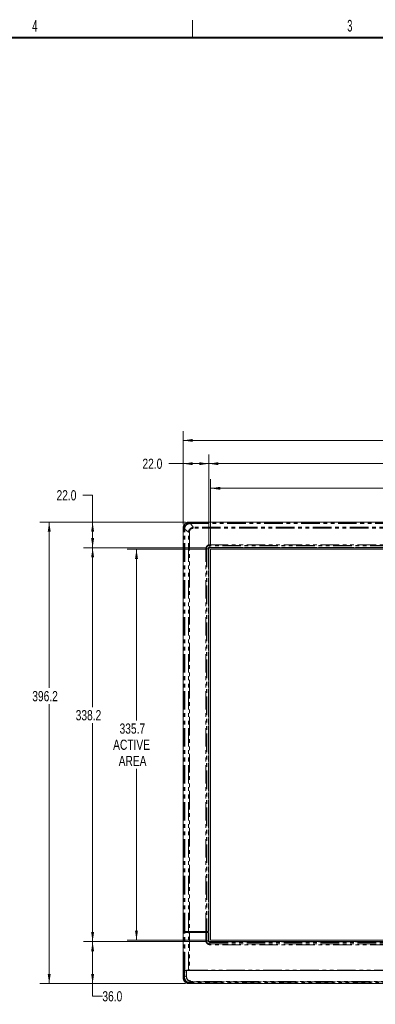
# Model space of a CAD drawing. Header units: millimetres. Extents: x 19 to 844, y 7 to 552.
# Tile 170 of 177: x 480 to 603, y 214 to 552. Entities that reach past the tile are written whole.
import ezdxf

# ---------------------------------------------------------------- set-up
doc = ezdxf.new("R2010")
doc.units = ezdxf.units.MM
doc.linetypes.add('PHANTOM', pattern=[12.7, 6.35, -1.27, 1.27, -1.27, 1.27, -1.27])
doc.styles.add('SLDTEXTSTYLE0', font='TXT', dxfattribs={"width": 0.75})
doc.styles.add('SLDTEXTSTYLE1', font='TXT', dxfattribs={"width": 0.605})
doc.dimstyles.new('SLDDIMSTYLE0', dxfattribs={"dimtxt": 3.5, "dimasz": 3.302, "dimexe": 0, "dimexo": 0.0625, "dimgap": 0.875, "dimtad": 0, "dimtih": 1, "dimtoh": 1, "dimdec": 1, "dimlfac": 2.5, "dimrnd": 1e-09, "dimzin": 4, "dimdsep": 46, "dimtxsty": 'SLDTEXTSTYLE0', "dimsah": 1, "dimcen": 0.09, "dimadec": 0, "dimazin": 1, "dimtfac": 1, "dimtdec": 1, "dimtofl": 0, "dimtmove": 0, "dimatfit": 3, "dimfxl": 0, "dimfrac": 2, "dimtolj": 1, "dimtzin": 12, "dimarcsym": 0})
doc.dimstyles.new('SLDDIMSTYLE1', dxfattribs={"dimtxt": 3.5, "dimasz": 3.302, "dimexe": 0, "dimexo": 0.0625, "dimgap": 0.875, "dimtad": 0, "dimtih": 1, "dimtoh": 1, "dimdec": 1, "dimlfac": 2.5, "dimrnd": 1e-09, "dimzin": 12, "dimdsep": 46, "dimtxsty": 'SLDTEXTSTYLE0', "dimsah": 1, "dimcen": 0.09, "dimadec": 0, "dimazin": 3, "dimtfac": 1, "dimtdec": 1, "dimtofl": 0, "dimtmove": 0, "dimatfit": 3, "dimfxl": 0, "dimfrac": 2, "dimtolj": 1, "dimtzin": 12, "dimarcsym": 0})

# ---------------------------------------------------------------- blocks, each defined once
blk = doc.blocks.new('_D_1')
at = {"color": 7, "linetype": 'Continuous', "lineweight": 0}
for p, q in [((536.53, 378.95), (536.53, 410.91)), ((794.07, 378.95), (794.07, 410.91)), ((536.53, 407.73), (659.48, 407.73)), ((794.07, 407.73), (671.12, 407.73))]:
    blk.add_line(p, q, dxfattribs=at)
for points in [[(536.53, 407.73), (539.83, 407.23), (539.83, 408.24)], [(794.07, 407.73), (790.77, 408.24), (790.77, 407.23)]]:
    blk.add_solid(points, dxfattribs=at)
at = {"color": 7, "linetype": 'Continuous', "lineweight": 0, "insert": (659.48, 409.47), "char_height": 3.5, "attachment_point": 1, "style": 'SLDTEXTSTYLE0'}
blk.add_mtext('643.8', dxfattribs=at)
blk = doc.blocks.new('_D_2')
at = {"color": 7, "linetype": 'Continuous', "lineweight": 0}
for p, q in [((545.34, 371.76), (545.34, 402.92)), ((785.26, 371.76), (785.26, 402.92)), ((545.34, 399.75), (659.48, 399.75)), ((785.26, 399.75), (671.12, 399.75))]:
    blk.add_line(p, q, dxfattribs=at)
for points in [[(545.34, 399.75), (548.64, 399.24), (548.64, 400.26)], [(785.26, 399.75), (781.96, 400.26), (781.96, 399.24)]]:
    blk.add_solid(points, dxfattribs=at)
at = {"color": 7, "linetype": 'Continuous', "lineweight": 0, "insert": (659.48, 401.48), "char_height": 3.5, "attachment_point": 1, "style": 'SLDTEXTSTYLE0'}
blk.add_mtext('599.8', dxfattribs=at)
blk = doc.blocks.new('_D_3')
at = {"color": 7, "linetype": 'Continuous', "lineweight": 0}
for p, q in [((545.95, 371.63), (545.95, 394.46)), ((784.65, 371.63), (784.65, 394.46)), ((545.95, 391.28), (644.04, 391.28)), ((784.65, 391.28), (686.57, 391.28))]:
    blk.add_line(p, q, dxfattribs=at)
for points in [[(545.95, 391.28), (549.26, 390.77), (549.26, 391.79)], [(784.65, 391.28), (781.35, 391.79), (781.35, 390.77)]]:
    blk.add_solid(points, dxfattribs=at)
at = {"color": 7, "linetype": 'Continuous', "lineweight": 0, "char_height": 3.5, "attachment_point": 1, "style": 'SLDTEXTSTYLE0'}
for s, insert in [('596.7', (644.04, 393.02)), ('ACTIVE AREA', (656.99, 393.02))]:
    blk.add_mtext(s, dxfattribs=dict(at, insert=insert))
blk = doc.blocks.new('_D_4')
at = {"color": 7, "linetype": 'Continuous', "lineweight": 0}
for p, q in [((536.53, 378.95), (536.53, 402.92)), ((545.34, 371.76), (545.34, 402.92)), ((536.53, 399.75), (531.57, 399.75)), ((545.34, 399.75), (536.53, 399.75))]:
    blk.add_line(p, q, dxfattribs=at)
for points in [[(536.53, 399.75), (539.83, 399.24), (539.83, 400.26)], [(545.34, 399.75), (542.04, 400.26), (542.04, 399.24)]]:
    blk.add_solid(points, dxfattribs=at)
at = {"color": 7, "linetype": 'Continuous', "lineweight": 0, "insert": (522.52, 401.48), "char_height": 3.5, "attachment_point": 1, "style": 'SLDTEXTSTYLE0'}
blk.add_mtext('22.0', dxfattribs=at)
blk = doc.blocks.new('_D_5')
at = {"color": 7, "linetype": 'Continuous', "lineweight": 0}
for p, q in [((537.26, 379.67), (487.3, 379.67)), ((490.47, 379.67), (490.47, 322.7)), ((490.47, 221.17), (490.47, 317.14)), ((537.26, 221.17), (487.3, 221.17))]:
    blk.add_line(p, q, dxfattribs=at)
for points in [[(490.47, 379.67), (489.96, 376.37), (490.98, 376.37)], [(490.47, 221.17), (490.98, 224.48), (489.96, 224.48)]]:
    blk.add_solid(points, dxfattribs=at)
at = {"color": 7, "linetype": 'Continuous', "lineweight": 0, "insert": (484.65, 321.65), "char_height": 3.5, "attachment_point": 1, "style": 'SLDTEXTSTYLE0'}
blk.add_mtext('396.2', dxfattribs=at)
blk = doc.blocks.new('_D_6')
at = {"color": 7, "linetype": 'Continuous', "lineweight": 0}
for p, q in [((544.45, 370.87), (502.21, 370.87)), ((505.39, 370.87), (505.39, 316.15)), ((505.39, 235.58), (505.39, 310.59)), ((544.45, 235.58), (502.21, 235.58))]:
    blk.add_line(p, q, dxfattribs=at)
for points in [[(505.39, 370.87), (504.88, 367.56), (505.9, 367.56)], [(505.39, 235.58), (505.9, 238.88), (504.88, 238.88)]]:
    blk.add_solid(points, dxfattribs=at)
at = {"color": 7, "linetype": 'Continuous', "lineweight": 0, "insert": (499.57, 315.1), "char_height": 3.5, "attachment_point": 1, "style": 'SLDTEXTSTYLE0'}
blk.add_mtext('338.2', dxfattribs=at)
blk = doc.blocks.new('_D_7')
at = {"color": 7, "linetype": 'Continuous', "lineweight": 0}
for p, q in [((544.68, 370.36), (517.3, 370.36)), ((520.47, 370.36), (520.47, 311.56)), ((520.47, 236.09), (520.47, 294.89)), ((544.68, 236.09), (517.3, 236.09))]:
    blk.add_line(p, q, dxfattribs=at)
for points in [[(520.47, 370.36), (519.96, 367.05), (520.98, 367.05)], [(520.47, 236.09), (520.98, 239.39), (519.96, 239.39)]]:
    blk.add_solid(points, dxfattribs=at)
at = {"color": 7, "linetype": 'Continuous', "lineweight": 0, "char_height": 3.5, "attachment_point": 1, "style": 'SLDTEXTSTYLE0'}
for s, insert in [('335.7', (514.65, 310.51)), ('ACTIVE', (512.44, 304.96)), ('AREA', (514.35, 299.4))]:
    blk.add_mtext(s, dxfattribs=dict(at, insert=insert))
blk = doc.blocks.new('_D_8')
at = {"color": 7, "linetype": 'Continuous', "lineweight": 0}
for p, q in [((502.04, 388.9), (505.39, 388.9)), ((505.39, 388.9), (505.39, 379.67)), ((537.26, 379.67), (502.21, 379.67)), ((505.39, 370.87), (505.39, 379.67)), ((544.45, 370.87), (502.21, 370.87))]:
    blk.add_line(p, q, dxfattribs=at)
for points in [[(505.39, 379.67), (504.88, 376.37), (505.9, 376.37)], [(505.39, 370.87), (505.9, 374.17), (504.88, 374.17)]]:
    blk.add_solid(points, dxfattribs=at)
at = {"color": 7, "linetype": 'Continuous', "lineweight": 0, "insert": (492.99, 390.64), "char_height": 3.5, "attachment_point": 1, "style": 'SLDTEXTSTYLE0'}
blk.add_mtext('22.0', dxfattribs=at)
blk = doc.blocks.new('_D_9')
at = {"color": 7, "linetype": 'Continuous', "lineweight": 0}
for p, q in [((544.45, 235.58), (502.21, 235.58)), ((505.39, 235.58), (505.39, 221.17)), ((537.26, 221.17), (502.21, 221.17)), ((505.39, 216.83), (505.39, 221.17)), ((508.74, 216.83), (505.39, 216.83))]:
    blk.add_line(p, q, dxfattribs=at)
for points in [[(505.39, 235.58), (504.88, 232.28), (505.9, 232.28)], [(505.39, 221.17), (505.9, 224.48), (504.88, 224.48)]]:
    blk.add_solid(points, dxfattribs=at)
at = {"color": 7, "linetype": 'Continuous', "lineweight": 0, "insert": (508.74, 218.56), "char_height": 3.5, "attachment_point": 1, "style": 'SLDTEXTSTYLE0'}
blk.add_mtext('36.0', dxfattribs=at)

msp = doc.modelspace()

# ---------------------------------------------------------------- linework, layer by layer
at = {"color": 7, "linetype": 'Continuous', "lineweight": 0}
msp.add_line((539.75, 546.1), (539.75, 552.1), dxfattribs=at)
at = {"color": 7, "linetype": 'Continuous', "lineweight": 40}
msp.add_line((25.4, 546.1), (838.2, 546.1), dxfattribs=at)
at = {"color": 7, "linetype": 'Continuous', "lineweight": 15}
for p, q in [((538.525, 379.673), (792.079, 379.673)), ((536.533, 239.084), (536.533, 377.681)), ((545.094, 370.548), (544.546, 370.548)), ((545.34, 370.485), (545.34, 239.084)), ((545.658, 371.659), (545.658, 371.113)), ((784.884, 370.866), (545.721, 370.866)), ((784.65, 370.356), (545.954, 370.356)), ((545.954, 370.356), (545.954, 236.092)), ((536.533, 239.084), (536.818, 239.084)), ((536.533, 223.167), (536.533, 238.764)), ((536.818, 238.764), (536.533, 238.764)), ((536.534, 238.834), (536.534, 239.014)), ((536.734, 239.084), (536.734, 238.764)), ((538.298, 239.084), (537.04, 239.084)), ((537.04, 238.764), (538.298, 238.764)), ((544.288, 239.084), (538.651, 239.084)), ((538.651, 238.764), (544.288, 238.764)), ((545.094, 239.084), (544.547, 239.084)), ((544.547, 238.764), (545.094, 238.764)), ((545.122, 239.084), (545.122, 238.764)), ((545.34, 238.764), (545.34, 235.962)), ((544.547, 235.899), (545.094, 235.899)), ((545.658, 235.335), (545.658, 234.788)), ((545.721, 235.581), (784.884, 235.581)), ((545.954, 236.092), (784.65, 236.092)), ((537.04, 225.657), (537.616, 225.634)), ((538.014, 225.624), (538.369, 225.624)), ((538.651, 225.624), (791.954, 225.624)), ((743.272, 221.174), (538.525, 221.174))]:
    msp.add_line(p, q, dxfattribs=at)
at = {"color": 8, "linetype": 'PHANTOM', "lineweight": 0}
for p, q in [((538.525, 379.673), (538.81, 379.389)), ((538.984, 379.389), (791.621, 379.389)), ((539.946, 377.9), (538.984, 379.166)), ((538.984, 379.166), (791.621, 379.166)), ((536.817, 377.397), (536.533, 377.681)), ((536.818, 239.084), (536.818, 377.222)), ((538.306, 376.26), (537.04, 377.222)), ((537.04, 239.084), (537.04, 377.222)), ((538.298, 239.084), (538.306, 376.26)), ((538.657, 376.26), (538.306, 376.26)), ((538.657, 376.26), (538.651, 239.084)), ((790.659, 377.9), (539.946, 377.9)), ((790.659, 377.549), (539.946, 377.549)), ((544.288, 239.084), (544.288, 370.568)), ((544.546, 370.548), (544.547, 239.084)), ((545.094, 370.548), (545.094, 239.084)), ((545.275, 239.084), (545.275, 370.532)), ((545.275, 370.532), (545.322, 370.485)), ((545.322, 370.485), (545.34, 370.485)), ((545.658, 371.918), (784.946, 371.918)), ((784.947, 371.659), (545.658, 371.659)), ((784.947, 371.113), (545.658, 371.113)), ((545.674, 370.931), (784.931, 370.931)), ((545.721, 370.884), (545.674, 370.931)), ((545.721, 370.884), (545.721, 370.866)), ((536.818, 225.69), (536.818, 238.764)), ((537.017, 238.764), (537.017, 239.084)), ((537.04, 225.657), (537.04, 238.764)), ((537.128, 238.764), (537.128, 239.084)), ((538.298, 225.784), (538.298, 238.764)), ((538.386, 238.764), (538.386, 239.084)), ((538.651, 238.764), (538.651, 239.084)), ((538.651, 238.764), (538.651, 225.784)), ((544.288, 239.084), (544.288, 238.764)), ((544.288, 235.9), (544.288, 238.764)), ((544.461, 239.084), (544.461, 238.764)), ((544.547, 238.764), (544.547, 235.899)), ((545.008, 239.084), (545.008, 238.764)), ((545.076, 238.764), (545.076, 239.084)), ((545.094, 238.764), (545.094, 235.899)), ((545.275, 235.915), (545.275, 238.764)), ((545.322, 235.962), (545.275, 235.915)), ((545.322, 235.962), (545.34, 235.962)), ((784.946, 234.53), (545.638, 234.53)), ((545.658, 235.335), (784.947, 235.335)), ((545.658, 234.788), (784.947, 234.788)), ((545.674, 235.517), (545.721, 235.564)), ((784.931, 235.517), (545.674, 235.517)), ((545.721, 235.564), (545.721, 235.581)), ((536.533, 223.167), (536.779, 223.413)), ((536.782, 223.55), (536.818, 225.69)), ((537.007, 223.485), (537.595, 223.629)), ((537.713, 225.784), (538.298, 225.784)), ((538.298, 225.784), (538.651, 225.784)), ((538.651, 225.784), (791.954, 225.784)), ((538.651, 225.784), (538.651, 225.624)), ((538.747, 221.396), (538.525, 221.174)), ((538.89, 221.491), (539.344, 221.78)), ((791.715, 221.491), (538.89, 221.491)), ((791.715, 221.396), (538.89, 221.396)), ((791.261, 221.894), (539.344, 221.894)), ((539.344, 221.894), (539.344, 221.78)), ((539.344, 221.78), (791.261, 221.78))]:
    msp.add_line(p, q, dxfattribs=at)
at = {"color": 7, "linetype": 'Continuous', "lineweight": 15}
for points, knots in [([(536.533, 377.681), (536.533, 377.715), (536.534, 377.782), (536.54, 377.882), (536.55, 377.979), (536.565, 378.074), (536.583, 378.166), (536.606, 378.256), (536.633, 378.343), (536.664, 378.428), (536.711, 378.538), (536.781, 378.673), (536.913, 378.872), (537.11, 379.096), (537.334, 379.293), (537.533, 379.425), (537.689, 379.507), (537.846, 379.569), (538.004, 379.616), (538.171, 379.649), (538.345, 379.67), (538.464, 379.672), (538.525, 379.673)], [0, 0, 0, 0, 0.0324794, 0.0642333, 0.0953196, 0.1258004, 0.1557411, 0.185211, 0.2142827, 0.2430318, 0.2715364, 0.3288684, 0.3875534, 0.5000277, 0.612502, 0.6711225, 0.728519, 0.7799636, 0.8324136, 0.8863069, 0.9420473, 1, 1, 1, 1]), ([(538.544, 379.672), (538.515, 379.671), (538.455, 379.671), (538.367, 379.665), (538.28, 379.655), (538.193, 379.642), (538.107, 379.625), (538.023, 379.604), (537.939, 379.58), (537.855, 379.551), (537.74, 379.506), (537.594, 379.437), (537.424, 379.336), (537.266, 379.219), (537.12, 379.086), (536.987, 378.94), (536.87, 378.782), (536.769, 378.612), (536.69, 378.446), (536.63, 378.285), (536.587, 378.133), (536.557, 377.979), (536.538, 377.821), (536.535, 377.715), (536.534, 377.662)], [0, 0, 0, 0, 0.0282004, 0.0561832, 0.084001, 0.1117071, 0.1393556, 0.1670008, 0.1946973, 0.222499, 0.2504595, 0.3129693, 0.3753588, 0.4376647, 0.4999993, 0.5622684, 0.6246423, 0.6869675, 0.7495492, 0.7997386, 0.8495622, 0.8993363, 0.9493782, 1, 1, 1, 1]), ([(545.275, 370.532), (545.275, 370.532), (545.273, 370.532), (545.268, 370.535), (545.259, 370.542), (545.242, 370.547), (545.221, 370.548), (545.194, 370.547), (545.164, 370.547), (545.131, 370.547), (545.106, 370.548), (545.094, 370.548)], [0, 0, 0, 0, 0.0573614, 0.1235431, 0.2491708, 0.3722568, 0.5002326, 0.6255673, 0.7503131, 0.8751522, 1, 1, 1, 1]), ([(545.721, 370.884), (545.707, 370.883), (545.68, 370.883), (545.64, 370.876), (545.601, 370.866), (545.564, 370.853), (545.529, 370.836), (545.496, 370.816), (545.466, 370.793), (545.429, 370.759), (545.389, 370.71), (545.352, 370.642), (545.327, 370.566), (545.324, 370.513), (545.322, 370.485)], [0, 0, 0, 0, 0.0655873, 0.1302893, 0.1941127, 0.2570644, 0.3191515, 0.3803816, 0.4407624, 0.500302, 0.6200756, 0.7432435, 0.8698664, 1, 1, 1, 1]), ([(545.721, 370.866), (545.708, 370.866), (545.683, 370.865), (545.646, 370.86), (545.61, 370.851), (545.563, 370.834), (545.507, 370.804), (545.45, 370.757), (545.402, 370.699), (545.367, 370.632), (545.344, 370.56), (545.341, 370.51), (545.34, 370.485)], [0, 0, 0, 0, 0.0627336, 0.1249984, 0.1874006, 0.2505426, 0.3749301, 0.5001461, 0.6250056, 0.7497497, 0.8749671, 1, 1, 1, 1]), ([(545.658, 371.113), (545.658, 371.104), (545.658, 371.088), (545.659, 371.064), (545.66, 371.038), (545.66, 371.012), (545.659, 370.986), (545.66, 370.964), (545.665, 370.948), (545.671, 370.938), (545.674, 370.933), (545.674, 370.932), (545.674, 370.931)], [0, 0, 0, 0, 0.08352618, 0.16706983, 0.25064795, 0.37513095, 0.49980554, 0.62373686, 0.74998071, 0.87581848, 0.94230459, 1, 1, 1, 1]), ([(537.04, 239.084), (537.027, 239.084), (537.003, 239.084), (536.97, 239.084), (536.939, 239.084), (536.911, 239.084), (536.88, 239.084), (536.851, 239.084), (536.827, 239.084), (536.821, 239.084), (536.818, 239.084)], [0, 0, 0, 0, 0.1010312, 0.2004914, 0.2994499, 0.3989923, 0.5001852, 0.6675144, 0.8324452, 1, 1, 1, 1]), ([(536.818, 238.764), (536.819, 238.764), (536.822, 238.764), (536.832, 238.764), (536.846, 238.764), (536.864, 238.764), (536.89, 238.764), (536.928, 238.764), (536.98, 238.764), (537.019, 238.764), (537.04, 238.764)], [0, 0, 0, 0, 0.1010312, 0.2004914, 0.2994499, 0.3989923, 0.5001852, 0.6675144, 0.8324452, 1, 1, 1, 1]), ([(545.275, 239.084), (545.27, 239.084), (545.251, 239.084), (545.188, 239.084), (545.144, 239.084), (545.094, 239.084)], [0, 0, 0, 0, 0.5, 0.5, 1, 1, 1, 1]), ([(545.094, 238.764), (545.144, 238.764), (545.188, 238.764), (545.251, 238.764), (545.27, 238.764), (545.275, 238.764)], [0, 0, 0, 0, 0.5, 0.5, 1, 1, 1, 1]), ([(545.094, 235.899), (545.102, 235.9), (545.119, 235.9), (545.142, 235.9), (545.168, 235.902), (545.194, 235.902), (545.22, 235.9), (545.242, 235.901), (545.259, 235.906), (545.268, 235.913), (545.273, 235.915), (545.275, 235.915), (545.275, 235.915)], [0, 0, 0, 0, 0.083524, 0.1670654, 0.2506413, 0.3751217, 0.4997976, 0.6237319, 0.7499773, 0.8758167, 0.942304, 1, 1, 1, 1]), ([(545.322, 235.962), (545.323, 235.949), (545.323, 235.921), (545.33, 235.881), (545.34, 235.843), (545.354, 235.806), (545.37, 235.771), (545.39, 235.738), (545.413, 235.708), (545.447, 235.671), (545.496, 235.63), (545.564, 235.593), (545.64, 235.569), (545.694, 235.565), (545.721, 235.564)], [0, 0, 0, 0, 0.0655873, 0.1302893, 0.1941127, 0.2570644, 0.3191515, 0.3803816, 0.4407624, 0.500302, 0.6200756, 0.7432435, 0.8698664, 1, 1, 1, 1]), ([(545.34, 235.962), (545.34, 235.95), (545.341, 235.925), (545.346, 235.888), (545.356, 235.852), (545.372, 235.805), (545.402, 235.749), (545.45, 235.691), (545.507, 235.643), (545.574, 235.608), (545.646, 235.585), (545.696, 235.583), (545.721, 235.581)], [0, 0, 0, 0, 0.06273365, 0.12499841, 0.1874006, 0.25054255, 0.3749301, 0.50014613, 0.62500561, 0.74974975, 0.87496714, 1, 1, 1, 1]), ([(545.674, 235.517), (545.674, 235.516), (545.674, 235.515), (545.671, 235.51), (545.664, 235.5), (545.659, 235.484), (545.658, 235.462), (545.659, 235.436), (545.659, 235.406), (545.659, 235.372), (545.658, 235.347), (545.658, 235.335)], [0, 0, 0, 0, 0.05736136, 0.12354176, 0.24916933, 0.37228797, 0.50023059, 0.62556769, 0.7503168, 0.87515405, 1, 1, 1, 1]), ([(536.818, 225.69), (536.819, 225.688), (536.822, 225.686), (536.832, 225.682), (536.842, 225.679), (536.854, 225.677), (536.864, 225.675), (536.874, 225.673), (536.881, 225.672), (536.89, 225.671), (536.908, 225.668), (536.943, 225.664), (536.989, 225.659), (537.025, 225.658), (537.04, 225.657)], [0, 0, 0, 0, 0.1023548, 0.1946758, 0.2759617, 0.3455206, 0.4029154, 0.4478987, 0.4803509, 0.5002267, 0.5752522, 0.7004135, 0.8715823, 1, 1, 1, 1]), ([(537.616, 225.634), (537.618, 225.634), (537.624, 225.633), (537.635, 225.629), (537.651, 225.623), (537.672, 225.623), (537.687, 225.624), (537.694, 225.625)], [0, 0, 0, 0, 0.0884041, 0.2110232, 0.453009, 0.7163457, 1, 1, 1, 1]), ([(537.694, 225.625), (537.684, 225.635), (537.67, 225.651), (537.67, 225.68), (537.678, 225.7), (537.688, 225.719), (537.7, 225.747), (537.708, 225.769), (537.713, 225.784)], [0, 0, 0, 0, 0.2464139, 0.3526334, 0.471656, 0.6028772, 0.734919, 1, 1, 1, 1]), ([(537.713, 225.784), (537.712, 225.779), (537.708, 225.768), (537.708, 225.752), (537.711, 225.736), (537.718, 225.721), (537.732, 225.7), (537.761, 225.677), (537.818, 225.649), (537.886, 225.633), (537.957, 225.625), (537.995, 225.624), (538.014, 225.624)], [0, 0, 0, 0, 0.0429237, 0.0845162, 0.1262438, 0.1695445, 0.2157067, 0.3199024, 0.4505939, 0.7085903, 0.8535569, 1, 1, 1, 1]), ([(538.651, 225.624), (538.634, 225.624), (538.602, 225.624), (538.553, 225.624), (538.506, 225.624), (538.459, 225.624), (538.413, 225.624), (538.383, 225.624), (538.369, 225.624)], [0, 0, 0, 0, 0.1682999, 0.3346414, 0.4999956, 0.6653507, 0.8316952, 1, 1, 1, 1]), ([(538.525, 221.174), (538.491, 221.175), (538.424, 221.175), (538.324, 221.182), (538.227, 221.192), (538.132, 221.206), (538.04, 221.225), (537.95, 221.248), (537.863, 221.274), (537.778, 221.305), (537.668, 221.352), (537.533, 221.422), (537.334, 221.555), (537.11, 221.752), (536.913, 221.975), (536.781, 222.175), (536.7, 222.33), (536.637, 222.487), (536.59, 222.646), (536.557, 222.813), (536.536, 222.987), (536.534, 223.106), (536.533, 223.167)], [0, 0, 0, 0, 0.0324794, 0.0642333, 0.0953196, 0.1258004, 0.1557411, 0.185211, 0.2142827, 0.2430318, 0.2715364, 0.3288684, 0.3875534, 0.5000277, 0.612502, 0.6711225, 0.728519, 0.7799636, 0.8324136, 0.8863069, 0.9420473, 1, 1, 1, 1]), ([(536.534, 223.186), (536.535, 223.156), (536.535, 223.097), (536.541, 223.008), (536.551, 222.921), (536.564, 222.834), (536.581, 222.748), (536.602, 222.662), (536.627, 222.578), (536.656, 222.494), (536.725, 222.318), (536.862, 222.06), (537.112, 221.756), (537.415, 221.506), (537.694, 221.357), (537.916, 221.274), (538.069, 221.23), (538.225, 221.199), (538.384, 221.179), (538.491, 221.177), (538.544, 221.176)], [0, 0, 0, 0, 0.0282667, 0.0563302, 0.0842437, 0.1120612, 0.1398372, 0.1676265, 0.1954839, 0.2234637, 0.2516195, 0.3756774, 0.4992756, 0.6229841, 0.7472905, 0.7980455, 0.8483717, 0.8985909, 0.9490271, 1, 1, 1, 1]), ([(538.747, 221.396), (538.716, 221.396), (538.656, 221.397), (538.565, 221.403), (538.474, 221.413), (538.383, 221.427), (538.292, 221.446), (538.202, 221.47), (538.112, 221.497), (538.023, 221.53), (537.935, 221.567), (537.849, 221.608), (537.764, 221.655), (537.68, 221.705), (537.581, 221.773), (537.468, 221.862), (537.344, 221.977), (537.23, 222.105), (537.124, 222.244), (537.064, 222.345), (537.034, 222.396)], [0, 0, 0, 0, 0.043383, 0.0870148, 0.1309072, 0.1750717, 0.2195197, 0.2642623, 0.3093103, 0.3546745, 0.4003652, 0.4463928, 0.4927671, 0.5394981, 0.5865952, 0.6661494, 0.7472284, 0.8298718, 0.9141172, 1, 1, 1, 1]), ([(537.957, 222.568), (537.948, 222.575), (537.881, 222.628), (537.847, 222.706), (537.817, 222.774)], [0, 0, 0, 0, 0.1353461, 1, 1, 1, 1]), ([(539.048, 222.26), (539.032, 222.26), (538.997, 222.259), (538.941, 222.259), (538.877, 222.258), (538.806, 222.257), (538.756, 222.256), (538.73, 222.256)], [0, 0, 0, 0, 0.1512562, 0.326573, 0.5263169, 0.7507347, 1, 1, 1, 1])]:
    msp.add_open_spline(points, degree=3, knots=knots, dxfattribs=at)
at = {"color": 8, "linetype": 'PHANTOM', "lineweight": 0}
for points, knots in [([(536.817, 377.397), (536.818, 377.427), (536.818, 377.488), (536.824, 377.579), (536.835, 377.669), (536.849, 377.759), (536.867, 377.849), (536.89, 377.937), (536.916, 378.025), (536.947, 378.111), (536.982, 378.195), (537.02, 378.278), (537.062, 378.36), (537.108, 378.439), (537.157, 378.516), (537.211, 378.591), (537.267, 378.663), (537.327, 378.733), (537.39, 378.799), (537.474, 378.88), (537.581, 378.972), (537.716, 379.068), (537.859, 379.153), (538.007, 379.225), (538.161, 379.285), (538.32, 379.331), (538.481, 379.365), (538.645, 379.385), (538.755, 379.388), (538.81, 379.389)], [0, 0, 0, 0, 0.0291059, 0.0582168, 0.087334, 0.1164586, 0.1455916, 0.1747344, 0.203888, 0.2330536, 0.2622323, 0.2914253, 0.3206337, 0.3498588, 0.3791015, 0.4083631, 0.4376447, 0.4669475, 0.4962725, 0.525621, 0.5785382, 0.6313876, 0.6841759, 0.7369097, 0.7895959, 0.8422413, 0.8948525, 0.9474365, 1, 1, 1, 1]), ([(538.793, 379.156), (538.567, 379.145), (538.343, 379.094), (537.93, 378.913), (537.74, 378.785), (537.422, 378.466), (537.293, 378.277), (537.112, 377.863), (537.061, 377.639), (537.05, 377.413)], [0, 0, 0, 0, 0.25, 0.25, 0.5, 0.5, 0.75, 0.75, 1, 1, 1, 1]), ([(538.81, 379.389), (538.806, 379.383), (538.803, 379.358), (538.797, 379.275), (538.795, 379.217), (538.793, 379.156)], [0, 0, 0, 0, 0.5, 0.5, 1, 1, 1, 1]), ([(538.984, 379.166), (538.953, 379.164), (538.889, 379.16), (538.826, 379.157), (538.793, 379.156)], [0, 0, 0, 0, 0.4885041, 1, 1, 1, 1]), ([(538.81, 379.389), (538.839, 379.389), (538.897, 379.389), (538.955, 379.389), (538.984, 379.389)], [0, 0, 0, 0, 0.511105, 1, 1, 1, 1]), ([(538.984, 379.166), (538.984, 379.227), (538.984, 379.281), (538.984, 379.359), (538.984, 379.383), (538.984, 379.389)], [0, 0, 0, 0, 0.5, 0.5, 1, 1, 1, 1]), ([(536.817, 377.397), (536.823, 377.4), (536.847, 377.403), (536.931, 377.409), (536.989, 377.411), (537.05, 377.413)], [0, 0, 0, 0, 0.5, 0.5, 1, 1, 1, 1]), ([(536.818, 377.222), (536.818, 377.251), (536.817, 377.309), (536.817, 377.367), (536.817, 377.397)], [0, 0, 0, 0, 0.4884728, 1, 1, 1, 1]), ([(537.04, 377.222), (536.981, 377.222), (536.926, 377.222), (536.846, 377.222), (536.823, 377.222), (536.818, 377.222)], [0, 0, 0, 0, 0.5, 0.5, 1, 1, 1, 1]), ([(537.05, 377.413), (537.049, 377.38), (537.046, 377.317), (537.042, 377.253), (537.04, 377.222)], [0, 0, 0, 0, 0.51137502, 1, 1, 1, 1]), ([(538.306, 376.26), (538.31, 376.289), (538.32, 376.349), (538.339, 376.442), (538.364, 376.541), (538.397, 376.644), (538.438, 376.752), (538.488, 376.863), (538.563, 377.004), (538.675, 377.172), (538.857, 377.383), (539.098, 377.585), (539.362, 377.733), (539.59, 377.821), (539.773, 377.872), (539.891, 377.891), (539.946, 377.9)], [0, 0, 0, 0, 0.0352666, 0.0733365, 0.1141578, 0.1576866, 0.2038881, 0.2527372, 0.3042166, 0.3962079, 0.4942919, 0.6388022, 0.7721002, 0.8565584, 0.9326062, 1, 1, 1, 1]), ([(539.946, 377.549), (539.925, 377.548), (539.882, 377.548), (539.819, 377.542), (539.756, 377.534), (539.694, 377.522), (539.631, 377.507), (539.569, 377.489), (539.486, 377.459), (539.383, 377.413), (539.261, 377.343), (539.143, 377.258), (539.033, 377.157), (538.934, 377.044), (538.851, 376.926), (538.784, 376.805), (538.73, 376.678), (538.689, 376.544), (538.662, 376.402), (538.659, 376.308), (538.657, 376.26)], [0, 0, 0, 0, 0.0314658, 0.0628933, 0.0943716, 0.1259898, 0.1578354, 0.1899943, 0.2225499, 0.2895287, 0.3574269, 0.4317214, 0.5060711, 0.5800187, 0.6541296, 0.7207828, 0.7866737, 0.8588444, 0.9296251, 1, 1, 1, 1]), ([(544.288, 370.568), (544.29, 370.593), (544.292, 370.643), (544.301, 370.718), (544.313, 370.792), (544.329, 370.866), (544.358, 370.968), (544.406, 371.096), (544.503, 371.283), (544.624, 371.443), (544.758, 371.573), (544.886, 371.675), (545.052, 371.776), (545.233, 371.848), (545.392, 371.89), (545.524, 371.912), (545.613, 371.916), (545.658, 371.918)], [0, 0, 0, 0, 0.03563311, 0.07112408, 0.10657463, 0.14208687, 0.17776236, 0.25651144, 0.33501475, 0.47472836, 0.53712719, 0.59936163, 0.70466748, 0.810721, 0.87374797, 0.93664119, 1, 1, 1, 1]), ([(544.546, 370.548), (544.535, 370.551), (544.514, 370.556), (544.472, 370.564), (544.419, 370.565), (544.366, 370.563), (544.322, 370.565), (544.301, 370.567), (544.288, 370.568)], [0, 0, 0, 0, 0.1443682, 0.2594589, 0.5115826, 0.7588935, 0.859497, 1, 1, 1, 1]), ([(544.546, 370.548), (544.546, 370.569), (544.547, 370.611), (544.551, 370.673), (544.559, 370.735), (544.571, 370.796), (544.592, 370.881), (544.629, 370.988), (544.687, 371.107), (544.797, 371.275), (544.937, 371.415), (545.098, 371.517), (545.203, 371.57), (545.313, 371.611), (545.426, 371.64), (545.541, 371.658), (545.619, 371.659), (545.658, 371.659)], [0, 0, 0, 0, 0.0355267, 0.0711453, 0.1068347, 0.1425602, 0.1782754, 0.2567525, 0.3351866, 0.4061774, 0.5999505, 0.6667146, 0.7337608, 0.8006916, 0.8672402, 0.9335818, 1, 1, 1, 1]), ([(545.268, 370.962), (545.257, 370.951), (545.234, 370.928), (545.203, 370.89), (545.176, 370.85), (545.148, 370.799), (545.126, 370.748), (545.112, 370.697), (545.104, 370.661), (545.098, 370.621), (545.094, 370.584), (545.094, 370.557), (545.094, 370.548)], [0, 0, 0, 0, 0.1050503, 0.2101918, 0.3151182, 0.4196482, 0.5843051, 0.6761099, 0.7611853, 0.8248462, 0.9416746, 1, 1, 1, 1]), ([(545.658, 371.113), (545.652, 371.113), (545.632, 371.112), (545.593, 371.109), (545.523, 371.1), (545.446, 371.077), (545.373, 371.04), (545.318, 371.005), (545.285, 370.976), (545.268, 370.962)], [0, 0, 0, 0, 0.0449029, 0.1386904, 0.2752008, 0.5410526, 0.6941989, 0.8470763, 1, 1, 1, 1]), ([(545.268, 370.962), (545.301, 370.927), (545.333, 370.894), (545.378, 370.845), (545.392, 370.83), (545.397, 370.825)], [0, 0, 0, 0, 0.5, 0.5, 1, 1, 1, 1]), ([(545.275, 370.532), (545.275, 370.538), (545.275, 370.557), (545.278, 370.592), (545.288, 370.649), (545.31, 370.707), (545.346, 370.771), (545.377, 370.804), (545.397, 370.825)], [0, 0, 0, 0, 0.0548976, 0.1739825, 0.3275073, 0.589001, 0.7388404, 1, 1, 1, 1]), ([(545.397, 370.825), (545.406, 370.833), (545.423, 370.848), (545.449, 370.867), (545.471, 370.88), (545.489, 370.89), (545.503, 370.896), (545.511, 370.9), (545.528, 370.907), (545.556, 370.916), (545.59, 370.924), (545.617, 370.928), (545.637, 370.93), (545.656, 370.931), (545.668, 370.931), (545.674, 370.931)], [0, 0, 0, 0, 0.1214568, 0.2248308, 0.3099076, 0.3767748, 0.4254027, 0.4557194, 0.4676614, 0.6064765, 0.7463622, 0.8128585, 0.8795278, 0.9411283, 1, 1, 1, 1]), ([(545.658, 371.918), (545.658, 371.903), (545.658, 371.874), (545.659, 371.829), (545.659, 371.775), (545.66, 371.717), (545.658, 371.677), (545.658, 371.659)], [0, 0, 0, 0, 0.1645594, 0.3312394, 0.5000422, 0.7891601, 1, 1, 1, 1]), ([(544.288, 235.9), (544.303, 235.9), (544.332, 235.9), (544.377, 235.9), (544.431, 235.901), (544.489, 235.901), (544.53, 235.9), (544.547, 235.899)], [0, 0, 0, 0, 0.1642272, 0.3309075, 0.500042, 0.7895718, 1, 1, 1, 1]), ([(545.638, 234.53), (545.613, 234.531), (545.563, 234.534), (545.489, 234.542), (545.415, 234.554), (545.342, 234.571), (545.24, 234.599), (545.111, 234.647), (544.924, 234.744), (544.764, 234.865), (544.634, 234.999), (544.532, 235.127), (544.431, 235.293), (544.358, 235.474), (544.316, 235.633), (544.294, 235.765), (544.29, 235.855), (544.288, 235.9)], [0, 0, 0, 0, 0.0354889, 0.0708056, 0.1060499, 0.1413224, 0.1767234, 0.255801, 0.3344338, 0.4742274, 0.5367187, 0.5989711, 0.7043562, 0.8105145, 0.873613, 0.9365744, 1, 1, 1, 1]), ([(545.658, 234.788), (545.637, 234.788), (545.596, 234.788), (545.534, 234.793), (545.473, 234.801), (545.411, 234.812), (545.327, 234.833), (545.22, 234.87), (545.099, 234.929), (544.931, 235.039), (544.792, 235.178), (544.689, 235.339), (544.637, 235.445), (544.595, 235.554), (544.566, 235.667), (544.549, 235.783), (544.547, 235.86), (544.547, 235.899)], [0, 0, 0, 0, 0.0352764, 0.0706521, 0.1061155, 0.1416212, 0.1771132, 0.2558768, 0.3345949, 0.4064566, 0.5995533, 0.6663924, 0.7335003, 0.8004975, 0.8671132, 0.9335174, 1, 1, 1, 1]), ([(545.094, 235.899), (545.094, 235.889), (545.094, 235.87), (545.098, 235.831), (545.104, 235.783), (545.117, 235.727), (545.138, 235.671), (545.166, 235.615), (545.201, 235.559), (545.23, 235.526), (545.244, 235.51)], [0, 0, 0, 0, 0.0704759, 0.1399212, 0.2746304, 0.4074118, 0.5410689, 0.6942081, 0.8471102, 1, 1, 1, 1]), ([(545.244, 235.51), (545.279, 235.543), (545.312, 235.574), (545.361, 235.62), (545.376, 235.634), (545.381, 235.638)], [0, 0, 0, 0, 0.5, 0.5, 1, 1, 1, 1]), ([(545.244, 235.51), (545.255, 235.498), (545.278, 235.475), (545.316, 235.445), (545.356, 235.417), (545.407, 235.389), (545.458, 235.368), (545.509, 235.353), (545.545, 235.346), (545.586, 235.339), (545.622, 235.335), (545.649, 235.335), (545.658, 235.335)], [0, 0, 0, 0, 0.1050062, 0.2101027, 0.3150167, 0.4194633, 0.5842337, 0.6758845, 0.761329, 0.8250713, 0.9416965, 1, 1, 1, 1]), ([(545.381, 235.638), (545.373, 235.647), (545.358, 235.665), (545.339, 235.691), (545.326, 235.713), (545.316, 235.731), (545.31, 235.745), (545.306, 235.753), (545.299, 235.77), (545.29, 235.798), (545.282, 235.832), (545.278, 235.859), (545.276, 235.878), (545.275, 235.897), (545.275, 235.909), (545.275, 235.915)], [0, 0, 0, 0, 0.1221978, 0.226036, 0.3113571, 0.3782225, 0.4265978, 0.4564157, 0.4676144, 0.6064655, 0.7463534, 0.8128859, 0.8795957, 0.9411858, 1, 1, 1, 1]), ([(545.674, 235.517), (545.668, 235.517), (545.649, 235.517), (545.614, 235.519), (545.558, 235.53), (545.499, 235.551), (545.435, 235.588), (545.402, 235.619), (545.381, 235.638)], [0, 0, 0, 0, 0.0545018, 0.1710067, 0.3253115, 0.587892, 0.7446388, 1, 1, 1, 1]), ([(545.638, 234.53), (545.639, 234.541), (545.639, 234.562), (545.64, 234.595), (545.641, 234.627), (545.64, 234.662), (545.641, 234.701), (545.648, 234.744), (545.654, 234.773), (545.658, 234.788)], [0, 0, 0, 0, 0.11996771, 0.24048773, 0.36389759, 0.48749898, 0.63953756, 0.81027071, 1, 1, 1, 1]), ([(536.779, 223.413), (536.78, 223.436), (536.78, 223.481), (536.781, 223.527), (536.782, 223.55)], [0, 0, 0, 0, 0.5041565, 1, 1, 1, 1]), ([(537.008, 223.335), (536.948, 223.343), (536.89, 223.354), (536.809, 223.382), (536.785, 223.398), (536.779, 223.413)], [0, 0, 0, 0, 0.5, 0.5, 1, 1, 1, 1]), ([(537.034, 222.396), (537.02, 222.422), (536.992, 222.474), (536.954, 222.555), (536.919, 222.639), (536.887, 222.726), (536.858, 222.816), (536.834, 222.909), (536.813, 223.005), (536.797, 223.104), (536.786, 223.205), (536.779, 223.308), (536.779, 223.378), (536.779, 223.413)], [0, 0, 0, 0, 0.0824468, 0.1665675, 0.2523689, 0.3398578, 0.42904, 0.5199216, 0.6125079, 0.7068041, 0.8028151, 0.9005456, 1, 1, 1, 1]), ([(537.007, 223.485), (536.947, 223.491), (536.891, 223.501), (536.811, 223.524), (536.787, 223.537), (536.782, 223.55)], [0, 0, 0, 0, 0.5, 0.5, 1, 1, 1, 1]), ([(537.007, 223.485), (537.012, 223.847), (537.021, 224.389), (537.032, 225.022), (537.037, 225.383), (537.039, 225.566), (537.04, 225.657)], [0, 0, 0, 0, 0.5010218, 0.7485984, 0.8736236, 1, 1, 1, 1]), ([(537.007, 223.485), (537.007, 223.46), (537.007, 223.41), (537.008, 223.36), (537.008, 223.335)], [0, 0, 0, 0, 0.4961138, 1, 1, 1, 1]), ([(538.725, 221.506), (538.489, 221.525), (538.259, 221.585), (537.839, 221.785), (537.65, 221.924), (537.338, 222.261), (537.216, 222.458), (537.052, 222.882), (537.01, 223.108), (537.008, 223.335)], [0, 0, 0, 0, 0.25, 0.25, 0.5, 0.5, 0.75, 0.75, 1, 1, 1, 1]), ([(537.595, 223.629), (537.596, 223.771), (537.6, 224.112), (537.606, 224.644), (537.612, 225.17), (537.615, 225.497), (537.617, 225.634)], [0, 0, 0, 0, 0.21288631, 0.51054025, 0.79489651, 1, 1, 1, 1]), ([(539.344, 221.78), (539.316, 221.782), (539.256, 221.786), (539.164, 221.797), (539.064, 221.815), (538.957, 221.84), (538.844, 221.875), (538.726, 221.919), (538.604, 221.976), (538.479, 222.046), (538.298, 222.166), (538.073, 222.365), (537.888, 222.613), (537.773, 222.83), (537.706, 222.989), (537.656, 223.15), (537.621, 223.311), (537.599, 223.471), (537.596, 223.577), (537.595, 223.629)], [0, 0, 0, 0, 0.0299652, 0.0628727, 0.0987275, 0.1375363, 0.1793091, 0.2240618, 0.2718193, 0.3225961, 0.3763876, 0.50272, 0.6416323, 0.704774, 0.7666048, 0.8270863, 0.8861773, 0.9438297, 1, 1, 1, 1]), ([(539.344, 221.894), (539.122, 221.894), (538.899, 221.943), (538.491, 222.123), (538.305, 222.254), (537.999, 222.577), (537.879, 222.769), (537.719, 223.182), (537.679, 223.403), (537.681, 223.624)], [0, 0, 0, 0, 0.25, 0.25, 0.5, 0.5, 0.75, 0.75, 1, 1, 1, 1]), ([(537.681, 223.624), (537.683, 223.8), (537.687, 224.142), (537.693, 224.647), (537.7, 225.056), (537.7, 225.382), (537.701, 225.544), (537.701, 225.626)], [0, 0, 0, 0, 0.2641426, 0.5124479, 0.7558045, 0.8780055, 1, 1, 1, 1]), ([(538.298, 225.784), (538.298, 225.765), (538.299, 225.745), (538.306, 225.705), (538.312, 225.686), (538.325, 225.655), (538.334, 225.643), (538.351, 225.627), (538.36, 225.624), (538.369, 225.624)], [0, 0, 0, 0, 0.25, 0.25, 0.5, 0.5, 0.75, 0.75, 1, 1, 1, 1]), ([(538.725, 221.506), (538.753, 221.504), (538.808, 221.499), (538.863, 221.494), (538.89, 221.491)], [0, 0, 0, 0, 0.51374131, 1, 1, 1, 1]), ([(538.725, 221.506), (538.728, 221.475), (538.731, 221.449), (538.739, 221.411), (538.743, 221.4), (538.747, 221.396)], [0, 0, 0, 0, 0.5, 0.5, 1, 1, 1, 1]), ([(538.89, 221.396), (538.867, 221.396), (538.819, 221.396), (538.771, 221.396), (538.747, 221.396)], [0, 0, 0, 0, 0.4803226, 1, 1, 1, 1]), ([(538.89, 221.396), (538.89, 221.4), (538.89, 221.41), (538.89, 221.442), (538.89, 221.465), (538.89, 221.491)], [0, 0, 0, 0, 0.5, 0.5, 1, 1, 1, 1])]:
    msp.add_open_spline(points, degree=3, knots=knots, dxfattribs=at)
for points in [[(539.946, 377.549), (539.946, 377.669), (539.946, 377.792), (539.946, 377.9)], [(537.681, 223.624), (537.652, 223.625), (537.622, 223.626), (537.595, 223.629)]]:
    msp.add_open_spline(points, degree=3, dxfattribs=at)
at = {"color": 7, "linetype": 'Continuous', "lineweight": 15}
for points in [[(538.298, 239.084), (538.406, 239.084), (538.53, 239.084), (538.651, 239.084)], [(538.651, 238.764), (538.53, 238.764), (538.406, 238.764), (538.298, 238.764)], [(544.547, 239.084), (544.467, 239.084), (544.377, 239.084), (544.288, 239.084)], [(544.288, 238.764), (544.377, 238.764), (544.467, 238.764), (544.547, 238.764)]]:
    msp.add_open_spline(points, degree=3, dxfattribs=at)

# ---------------------------------------------------------------- texts
at = {"color": 7, "linetype": 'Continuous', "lineweight": 0, "char_height": 4, "attachment_point": 2, "style": 'SLDTEXTSTYLE1'}
for s, insert in [('4', (485.531, 552.093)), ('3', (593.78, 552.164))]:
    msp.add_mtext(s, dxfattribs=dict(at, insert=insert))

# ---------------------------------------------------------------- dimensions: what is measured, and where the dimension line sits
at = {"color": 7, "linetype": 'Continuous', "lineweight": 0}
for base, p1, p2, dimstyle, picture, middle in [((794.072, 407.733), (536.533, 377.681), (794.072, 377.681), 'SLDDIMSTYLE1', '_D_1', (665.302, 407.733)), ((536.533, 399.747), (545.34, 370.485), (536.533, 377.681), 'SLDDIMSTYLE0', '_D_4', (527.042, 399.747)), ((785.265, 399.747), (545.34, 370.485), (785.265, 370.485), 'SLDDIMSTYLE1', '_D_2', (665.302, 399.747))]:
    dim = msp.add_linear_dim(base=base, p1=p1, p2=p2, dimstyle=dimstyle, dxfattribs=at)
    dim.commit()
    dim.dimension.update_dxf_attribs({"geometry": picture, "text_midpoint": middle, "dimtype": 160})
dim = msp.add_linear_dim(base=(784.65, 391.283), p1=(545.954, 370.356), p2=(784.65, 370.356), text='<> ACTIVE AREA', dimstyle='SLDDIMSTYLE1', dxfattribs=at)
dim.commit()
dim.dimension.update_dxf_attribs({"geometry": '_D_3', "text_midpoint": (665.302, 391.283), "dimtype": 160})
for base, p1, p2, dimstyle, picture, middle in [((505.389, 379.673), (545.721, 370.866), (538.525, 379.673), 'SLDDIMSTYLE0', '_D_8', (505.389, 388.904)), ((490.473, 221.174), (538.525, 379.673), (538.525, 221.174), 'SLDDIMSTYLE1', '_D_5', (490.473, 319.921)), ((505.389, 235.581), (545.721, 370.866), (545.721, 235.581), 'SLDDIMSTYLE1', '_D_6', (505.389, 313.371)), ((505.389, 221.174), (545.721, 235.581), (538.525, 221.174), 'SLDDIMSTYLE0', '_D_9', (505.389, 216.826))]:
    dim = msp.add_linear_dim(base=base, p1=p1, p2=p2, angle=90, dimstyle=dimstyle, dxfattribs=at)
    dim.commit()
    dim.dimension.update_dxf_attribs({"geometry": picture, "text_midpoint": middle, "dimtype": 160})
dim = msp.add_linear_dim(base=(520.473, 236.092), p1=(545.954, 370.356), p2=(545.954, 236.092), angle=90, text='<>\\PACTIVE\\PAREA', dimstyle='SLDDIMSTYLE1', dxfattribs=at)
dim.commit()
dim.dimension.update_dxf_attribs({"geometry": '_D_7', "text_midpoint": (520.473, 303.224), "dimtype": 160})

doc.saveas('drawing.dxf')
